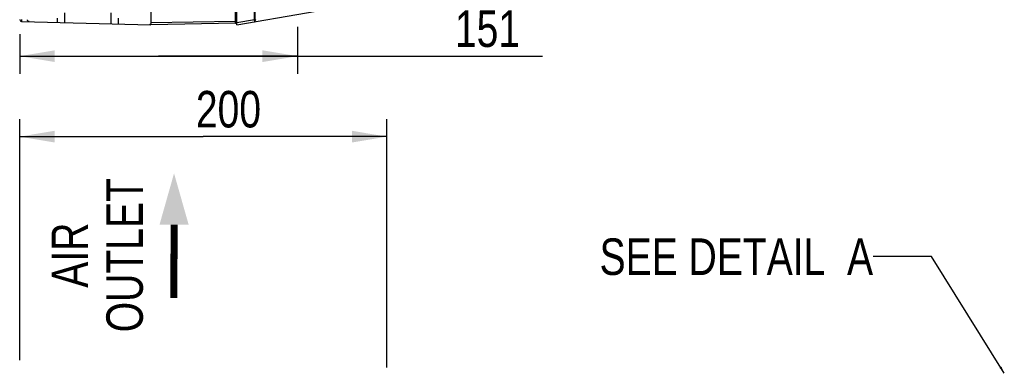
# Model space of a CAD drawing. Header units: inches. Extents: x 0 to 82.7, y 0 to 58.5.
# Tile 51 of 60: x 32.1 to 53.2, y 36.1 to 43.6. Entities that reach past the tile are written whole.
import ezdxf

# ---------------------------------------------------------------- set-up
doc = ezdxf.new("R2010")
doc.units = ezdxf.units.IN
doc.header["$LTSCALE"] = 4.547244
doc.header["$MEASUREMENT"] = 0
doc.layers.get('0').update_dxf_attribs({"linetype": 'CONTINUOUS'})
doc.styles.get("Standard").update_dxf_attribs({"font": 'txt', "width": 0.8})
doc.styles.add('TEXTSTYLE_5', font='txt', dxfattribs={"width": 0.8})
doc.dimstyles.new('DIMSTYLE_1', dxfattribs={"dimtxt": 0.78125, "dimasz": 0.75, "dimexe": 0.18, "dimexo": 0.0625, "dimgap": 0.09, "dimtad": 1, "dimdec": 1, "dimzin": 4, "dimdsep": 46, "dimtxsty": 'STANDARD', "dimblk": '_FILLED', "dimblk1": '_FILLED', "dimblk2": '_FILLED', "dimcen": 0.09, "dimadec": 0, "dimazin": 0, "dimtfac": 1, "dimtdec": 1, "dimtofl": 0, "dimtmove": 0, "dimatfit": 3, "dimldrblk": '_FILLED', "dimfxl": 1, "dimtolj": 1, "dimtzin": 4, "dimarcsym": 0})
doc.dimstyles.new('DIMSTYLE_2', dxfattribs={"dimtxt": 0.78125, "dimasz": 0.75, "dimexe": 0.18, "dimexo": 0.0625, "dimgap": 0.09, "dimtad": 1, "dimdec": 0, "dimzin": 4, "dimdsep": 46, "dimtxsty": 'STANDARD', "dimblk": '_FILLED', "dimblk1": '_FILLED', "dimblk2": '_FILLED', "dimcen": 0.09, "dimadec": 0, "dimazin": 0, "dimtfac": 1, "dimtdec": 0, "dimtofl": 0, "dimtmove": 0, "dimatfit": 3, "dimldrblk": '_FILLED', "dimfxl": 1, "dimtolj": 1, "dimtzin": 4, "dimarcsym": 0})
doc.dimstyles.get("Standard").update_dxf_attribs({"dimtxt": 0.78125, "dimasz": 0.15, "dimexe": 0.18, "dimexo": 0.0625, "dimgap": 0.09, "dimtad": 1, "dimdec": 3, "dimzin": 4, "dimdsep": 46, "dimtxsty": 'STANDARD', "dimblk": '_FILLED', "dimblk1": '_FILLED', "dimblk2": '_FILLED', "dimcen": 0.09, "dimadec": 0, "dimazin": 0, "dimtp": 0.001, "dimtm": 0.001, "dimtfac": 1, "dimtdec": 3, "dimtofl": 0, "dimtmove": 0, "dimatfit": 3, "dimldrblk": '_FILLED', "dimfxl": 1, "dimtolj": 1, "dimtzin": 4, "dimarcsym": 0})

# ---------------------------------------------------------------- blocks, each defined once
blk = doc.blocks.new('_FILLED')
at = {"color": 0, "linetype": 'BYBLOCK'}
blk.add_solid([(0, 0), (-1, 0.167), (-1, -0.167)], dxfattribs=at)
blk = doc.blocks.new('*D5')
at = {"color": 7, "linetype": 'CONTINUOUS'}
for p, q in [((32.106, 36.319), (32.106, 41.47)), ((39.964, 36.161), (39.964, 41.47)), ((32.106, 41.095), (36.035, 41.095)), ((39.964, 41.095), (36.035, 41.095))]:
    blk.add_line(p, q, dxfattribs=at)
at = {"color": 7, "linetype": 'CONTINUOUS', "xscale": 0.75, "yscale": 0.75, "zscale": 0.75, "rotation": 180}
blk.add_blockref('_FILLED', (32.106, 41.095), dxfattribs=at)
at = {"color": 7, "linetype": 'CONTINUOUS', "xscale": 0.75, "yscale": 0.75, "zscale": 0.75}
blk.add_blockref('_FILLED', (39.964, 41.095), dxfattribs=at)
at = {"color": 7, "linetype": 'CONTINUOUS', "insert": (36.573, 42.072), "char_height": 0.7812, "width": 1.875, "attachment_point": 2, "line_spacing_factor": 0.9}
blk.add_mtext('200', dxfattribs=at)
blk = doc.blocks.new('*D21')
at = {"color": 7, "linetype": 'CONTINUOUS'}
for p, q in [((38.05, 43.444), (38.05, 42.44)), ((32.106, 43.285), (32.106, 42.44)), ((32.106, 42.815), (35.078, 42.815)), ((38.05, 42.815), (35.078, 42.815)), ((35.078, 42.815), (43.293, 42.815))]:
    blk.add_line(p, q, dxfattribs=at)
at = {"color": 7, "linetype": 'CONTINUOUS', "xscale": 0.75, "yscale": 0.75, "zscale": 0.75, "rotation": 180}
blk.add_blockref('_FILLED', (32.106, 42.815), dxfattribs=at)
at = {"color": 7, "linetype": 'CONTINUOUS', "xscale": 0.75, "yscale": 0.75, "zscale": 0.75}
blk.add_blockref('_FILLED', (38.05, 42.815), dxfattribs=at)
at = {"color": 7, "linetype": 'CONTINUOUS', "insert": (41.418, 43.792), "char_height": 0.7812, "width": 1.875, "attachment_point": 1, "line_spacing_factor": 0.9}
blk.add_mtext('151', dxfattribs=at)
blk = doc.blocks.new('SYMBOL_0_BL1', base_point=(35.409, 38.977))
at = {"color": 7, "linetype": 'CONTINUOUS', "const_width": 0.15}
blk.add_lwpolyline([(35.409, 39.211), (35.406, 37.644)], dxfattribs=at)
at = {"color": 7, "linetype": 'CONTINUOUS'}
blk.add_solid([(35.722, 39.211), (35.409, 40.311), (35.097, 39.211)], dxfattribs=at)

msp = doc.modelspace()

# ---------------------------------------------------------------- linework, layer by layer
at = {"color": 7, "linetype": 'CONTINUOUS'}
for p, q in [((36.724, 43.557), (36.724, 52.942)), ((36.728, 43.518), (36.728, 52.98)), ((36.752, 43.486), (36.752, 53.013)), ((37.127, 43.589), (37.127, 52.91)), ((37.145, 43.57), (37.145, 52.929)), ((34.911, 44.428), (34.911, 43.525)), ((36.752, 43.486), (39.734, 43.995)), ((32.916, 43.538), (32.916, 43.627)), ((33.067, 43.74), (33.067, 43.534)), ((34.06, 43.508), (34.06, 43.74)), ((34.21, 43.627), (34.21, 43.504)), ((32.144, 43.558), (34.911, 43.486)), ((36.724, 43.557), (34.911, 43.525)), ((36.724, 43.517), (34.911, 43.486)), ((36.728, 43.557), (36.724, 43.557)), ((36.724, 43.552), (36.724, 43.557)), ((36.724, 43.537), (36.724, 43.552)), ((36.724, 43.517), (36.728, 43.518)), ((36.728, 43.594), (36.752, 43.594)), ((36.752, 43.559), (36.728, 43.559)), ((37.127, 43.589), (36.752, 43.525)), ((37.127, 43.589), (37.145, 43.589)), ((37.128, 43.57), (37.129, 43.555)), ((37.129, 43.555), (37.129, 43.551))]:
    msp.add_line(p, q, dxfattribs=at)
for centre, radius, start, end in [((32.145, 43.597), 0.0394, 180, 268.5), ((36.724, 43.525), 0.00787, 271, 300.0001), ((35.738, 43.472), 1.394, 4.0237, 4.8317), ((37.126, 43.57), 0.0197, 279.6974, 360), ((37.165, 43.576), 0.0197, 99.6974, 180)]:
    msp.add_arc(centre, radius, start, end, dxfattribs=at)
for points, knots in [([(32.144, 43.597), (32.144, 43.592), (32.144, 43.583), (32.144, 43.572), (32.144, 43.565), (32.144, 43.561), (32.144, 43.56), (32.144, 43.558), (32.144, 43.558)], [0, 0, 0, 0, 0.382318, 0.706423, 0.830617, 0.923103, 0.980091, 1, 1, 1, 1]), ([(32.306, 43.554), (32.298, 43.554), (32.279, 43.564), (32.273, 43.584), (32.273, 43.594)], [0, 0, 0, 0, 0.430099, 1, 1, 1, 1]), ([(34.911, 43.525), (34.911, 43.521), (34.91, 43.508), (34.902, 43.495), (34.894, 43.49)], [0, 0, 0, 0, 0.289149, 1, 1, 1, 1]), ([(36.724, 43.517), (36.725, 43.517), (36.724, 43.52), (36.725, 43.523), (36.724, 43.53), (36.724, 43.534), (36.724, 43.537)], [0, 0, 0, 0, 0.068298, 0.26817, 0.585917, 1, 1, 1, 1])]:
    msp.add_open_spline(points, degree=3, knots=knots, dxfattribs=at)
for points in [[(34.894, 43.49), (34.891, 43.488), (34.889, 43.487), (34.886, 43.486)], [(37.145, 43.579), (37.146, 43.583), (37.148, 43.587), (37.151, 43.589)]]:
    msp.add_open_spline(points, degree=3, dxfattribs=at)

# ---------------------------------------------------------------- block references
msp.add_blockref('SYMBOL_0_BL1', (35.409, 38.977), dxfattribs=at)

# ---------------------------------------------------------------- texts
at = {"color": 7, "linetype": 'CONTINUOUS', "insert": (32.788, 38.562), "char_height": 0.7812, "width": 3.54167, "attachment_point": 2, "rotation": 90, "line_spacing_factor": 0.9, "style": 'TEXTSTYLE_5'}
msp.add_mtext('AIR \\POUTLET', dxfattribs=at)
at = {"color": 7, "linetype": 'CONTINUOUS', "insert": (50.366, 38.92), "char_height": 0.78125, "width": 8.125, "attachment_point": 3, "line_spacing_factor": 0.9}
msp.add_mtext('SEE DETAIL  A', dxfattribs=at)

# ---------------------------------------------------------------- dimensions: what is measured, and where the dimension line sits
at = {"color": 7, "linetype": 'CONTINUOUS'}
for base, p1, p2, dimstyle, picture, middle in [((38.05, 42.815), (32.106, 43.285), (38.05, 43.444), 'DIMSTYLE_1', '*D21', (42.356, 43.401)), ((39.964, 41.095), (32.106, 36.319), (39.964, 36.161), 'DIMSTYLE_2', '*D5', (35.636, 41.681))]:
    dim = msp.add_linear_dim(base=base, p1=p1, p2=p2, dimstyle=dimstyle, dxfattribs=at)
    dim.commit()
    dim.dimension.update_dxf_attribs({"geometry": picture, "text_midpoint": middle, "dimtype": 160})

# ---------------------------------------------------------------- leaders
msp.add_leader([(53.173, 36.037), (51.616, 38.53), (50.366, 38.53)], dimstyle='STANDARD', override={"dimtad": 0}, dxfattribs=at)

doc.saveas('drawing.dxf')
